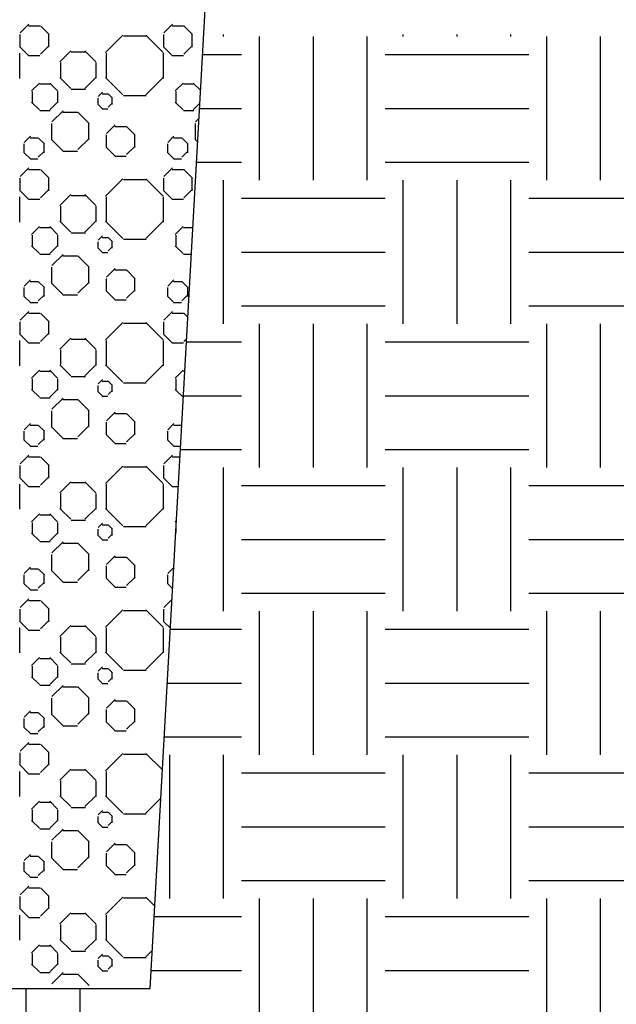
# Model space of a CAD drawing. Header units: inches. Extents: x 1837 to 2195, y 8687 to 9001.
# Tile 7 of 11: x 1943 to 1953, y 8807 to 8825. Entities that reach past the tile are written whole.
import ezdxf

# ---------------------------------------------------------------- set-up
doc = ezdxf.new("R2010")
doc.units = ezdxf.units.IN
doc.header["$MEASUREMENT"] = 0
for name, color, linetype in [('S-DETL-LW07-PATT', 2, 'CONTINUOUS'), ('S-DETL-LW20', 1, 'CONTINUOUS'), ('S-DETL-PATT', 15, 'CONTINUOUS')]:
    doc.layers.add(name, color=color, linetype=linetype)

msp = doc.modelspace()

# ---------------------------------------------------------------- hatches: boundary and pattern name
at = {"layer": 'S-DETL-PATT'}
h = msp.add_hatch(dxfattribs=at)
h.set_pattern_fill('EARTH', color=256, scale=10, style=0)
h.set_pattern_definition([(0, (6821.7125, 1134.5486), (2.5, 2.5), [2.5, -2.5]), (0, (6821.7125, 1135.486), (2.5, 2.5), [2.5, -2.5]), (0, (6821.7125, 1136.4236), (2.5, 2.5), [2.5, -2.5]), (90, (6822.025, 1136.736), (-2.5, 2.5), [2.5, -2.5]), (90, (6822.9625, 1136.736), (-2.5, 2.5), [2.5, -2.5]), (90, (6823.9, 1136.736), (-2.5, 2.5), [2.5, -2.5])])
h.paths.add_polyline_path([(2013.584, 8824.273), (1946.057, 8824.273), (1945.12, 8807.672), (1932.31, 8807.672), (1932.31, 8775.576), (2007.31, 8775.576)])
h.paths.add_polyline_path([(1982.146, 8773.513), (1982.146, 8776.334), (1984.682, 8776.334), (1984.682, 8773.513)], flags=9)

# ---------------------------------------------------------------- linework, layer by layer
at = {"layer": 'S-DETL-LW07-PATT'}
for p, q in [((1942.862, 8824.304), (1943.012, 8824.454)), ((1943.007, 8824.427), (1943.205, 8824.427)), ((1943.362, 8824.276), (1943.211, 8824.427)), ((1945.362, 8824.304), (1945.512, 8824.454)), ((1945.507, 8824.427), (1945.705, 8824.427)), ((1945.862, 8824.276), (1945.711, 8824.427)), ((1942.856, 8824.277), (1942.856, 8824.057)), ((1943.356, 8824.057), (1943.356, 8824.277)), ((1944.347, 8823.964), (1944.649, 8824.265)), ((1944.657, 8824.252), (1945.054, 8824.252)), ((1945.347, 8823.964), (1945.046, 8824.265)), ((1945.356, 8824.277), (1945.356, 8824.057)), ((1945.856, 8824.057), (1945.856, 8824.277)), ((1943.012, 8823.906), (1942.862, 8824.057)), ((1943.211, 8823.934), (1943.362, 8824.084)), ((1943.551, 8823.801), (1943.74, 8823.989)), ((1943.748, 8823.976), (1943.996, 8823.976)), ((1944.176, 8823.801), (1943.988, 8823.989)), ((1945.512, 8823.906), (1945.362, 8824.057)), ((1945.711, 8823.934), (1945.862, 8824.084)), ((1942.856, 8823.512), (1942.856, 8823.951)), ((1943.007, 8823.907), (1943.205, 8823.907)), ((1944.356, 8823.951), (1944.356, 8823.512)), ((1945.356, 8823.512), (1945.356, 8823.951)), ((1945.507, 8823.907), (1945.705, 8823.907)), ((1943.56, 8823.788), (1943.56, 8823.514)), ((1944.185, 8823.514), (1944.185, 8823.788)), ((1943.74, 8823.338), (1943.551, 8823.527)), ((1943.988, 8823.338), (1944.176, 8823.527)), ((1944.649, 8823.224), (1944.347, 8823.525)), ((1945.046, 8823.224), (1945.347, 8823.525)), ((1943.059, 8823.296), (1943.195, 8823.431)), ((1943.068, 8823.282), (1943.068, 8823.085)), ((1943.203, 8823.418), (1943.382, 8823.418)), ((1943.509, 8823.296), (1943.374, 8823.431)), ((1943.518, 8823.085), (1943.518, 8823.282)), ((1943.748, 8823.325), (1943.996, 8823.325)), ((1945.559, 8823.296), (1945.695, 8823.431)), ((1945.568, 8823.282), (1945.568, 8823.085)), ((1945.703, 8823.418), (1945.882, 8823.418)), ((1946.002, 8823.303), (1945.874, 8823.431)), ((1944.213, 8823.167), (1944.213, 8823.058)), ((1944.219, 8823.194), (1944.294, 8823.27)), ((1944.289, 8823.243), (1944.388, 8823.243)), ((1944.469, 8823.167), (1944.393, 8823.242)), ((1944.463, 8823.058), (1944.463, 8823.167)), ((1944.657, 8823.211), (1945.054, 8823.211)), ((1943.195, 8822.963), (1943.059, 8823.098)), ((1943.203, 8822.95), (1943.382, 8822.95)), ((1943.374, 8822.963), (1943.509, 8823.098)), ((1943.41, 8822.753), (1943.606, 8822.949)), ((1944.294, 8822.982), (1944.219, 8823.057)), ((1944.289, 8822.982), (1944.388, 8822.982)), ((1944.393, 8823.01), (1944.469, 8823.085)), ((1945.695, 8822.963), (1945.559, 8823.098)), ((1945.703, 8822.95), (1945.882, 8822.95)), ((1945.874, 8822.963), (1945.989, 8823.078)), ((1943.601, 8822.922), (1943.859, 8822.922)), ((1944.06, 8822.726), (1943.864, 8822.922)), ((1945.91, 8822.753), (1945.974, 8822.818)), ((1943.405, 8822.726), (1943.405, 8822.441)), ((1944.055, 8822.441), (1944.055, 8822.726)), ((1944.362, 8822.554), (1944.512, 8822.704)), ((1944.507, 8822.677), (1944.705, 8822.677)), ((1944.862, 8822.526), (1944.711, 8822.677)), ((1945.905, 8822.726), (1945.905, 8822.441)), ((1942.931, 8822.398), (1943.037, 8822.503)), ((1943.031, 8822.476), (1943.17, 8822.476)), ((1943.281, 8822.37), (1943.175, 8822.476)), ((1943.606, 8822.245), (1943.41, 8822.441)), ((1943.864, 8822.272), (1944.06, 8822.468)), ((1944.356, 8822.527), (1944.356, 8822.307)), ((1944.856, 8822.307), (1944.856, 8822.527)), ((1945.431, 8822.398), (1945.537, 8822.503)), ((1945.531, 8822.476), (1945.67, 8822.476)), ((1945.781, 8822.37), (1945.675, 8822.476)), ((1945.951, 8822.4), (1945.91, 8822.441)), ((1942.926, 8822.371), (1942.926, 8822.217)), ((1943.276, 8822.217), (1943.276, 8822.371)), ((1944.512, 8822.156), (1944.362, 8822.307)), ((1944.711, 8822.184), (1944.862, 8822.334)), ((1945.426, 8822.371), (1945.426, 8822.217)), ((1945.776, 8822.217), (1945.776, 8822.371)), ((1943.037, 8822.111), (1942.931, 8822.217)), ((1943.031, 8822.112), (1943.17, 8822.112)), ((1943.175, 8822.139), (1943.281, 8822.244)), ((1943.601, 8822.245), (1943.859, 8822.245)), ((1944.507, 8822.157), (1944.705, 8822.157)), ((1945.537, 8822.111), (1945.431, 8822.217)), ((1945.531, 8822.112), (1945.67, 8822.112)), ((1945.675, 8822.139), (1945.781, 8822.244)), ((1942.862, 8821.804), (1943.012, 8821.954)), ((1943.007, 8821.927), (1943.205, 8821.927)), ((1943.362, 8821.776), (1943.211, 8821.927)), ((1945.362, 8821.804), (1945.512, 8821.954)), ((1945.507, 8821.927), (1945.705, 8821.927)), ((1945.862, 8821.776), (1945.711, 8821.927)), ((1942.856, 8821.777), (1942.856, 8821.557)), ((1943.356, 8821.557), (1943.356, 8821.777)), ((1944.347, 8821.464), (1944.649, 8821.765)), ((1944.657, 8821.752), (1945.054, 8821.752)), ((1945.347, 8821.464), (1945.046, 8821.765)), ((1945.356, 8821.777), (1945.356, 8821.557)), ((1945.856, 8821.557), (1945.856, 8821.777)), ((1943.211, 8821.434), (1943.362, 8821.584)), ((1945.711, 8821.434), (1945.862, 8821.584)), ((1942.856, 8821.012), (1942.856, 8821.451)), ((1943.012, 8821.406), (1942.862, 8821.557)), ((1943.007, 8821.407), (1943.205, 8821.407)), ((1943.551, 8821.301), (1943.74, 8821.489)), ((1943.748, 8821.476), (1943.996, 8821.476)), ((1944.176, 8821.301), (1943.988, 8821.489)), ((1944.356, 8821.451), (1944.356, 8821.012)), ((1945.356, 8821.012), (1945.356, 8821.451)), ((1945.512, 8821.406), (1945.362, 8821.557)), ((1945.507, 8821.407), (1945.705, 8821.407)), ((1943.56, 8821.288), (1943.56, 8821.014)), ((1944.185, 8821.014), (1944.185, 8821.288)), ((1943.059, 8820.796), (1943.195, 8820.931)), ((1943.203, 8820.918), (1943.382, 8820.918)), ((1943.509, 8820.796), (1943.374, 8820.931)), ((1943.74, 8820.838), (1943.551, 8821.027)), ((1943.988, 8820.838), (1944.176, 8821.027)), ((1944.649, 8820.724), (1944.347, 8821.025)), ((1945.046, 8820.724), (1945.347, 8821.025)), ((1945.559, 8820.796), (1945.695, 8820.931)), ((1945.703, 8820.918), (1945.867, 8820.918)), ((1943.068, 8820.782), (1943.068, 8820.585)), ((1943.518, 8820.585), (1943.518, 8820.782)), ((1943.748, 8820.825), (1943.996, 8820.825)), ((1944.219, 8820.694), (1944.294, 8820.77)), ((1944.289, 8820.743), (1944.388, 8820.743)), ((1944.469, 8820.667), (1944.393, 8820.742)), ((1944.657, 8820.711), (1945.054, 8820.711)), ((1945.568, 8820.782), (1945.568, 8820.585)), ((1943.195, 8820.463), (1943.059, 8820.598)), ((1943.374, 8820.463), (1943.509, 8820.598)), ((1944.213, 8820.667), (1944.213, 8820.558)), ((1944.294, 8820.482), (1944.219, 8820.557)), ((1944.393, 8820.51), (1944.469, 8820.585)), ((1944.463, 8820.558), (1944.463, 8820.667)), ((1945.695, 8820.463), (1945.559, 8820.598)), ((1943.203, 8820.45), (1943.382, 8820.45)), ((1943.41, 8820.253), (1943.606, 8820.449)), ((1943.601, 8820.422), (1943.859, 8820.422)), ((1944.06, 8820.226), (1943.864, 8820.422)), ((1944.289, 8820.482), (1944.388, 8820.482)), ((1945.703, 8820.45), (1945.841, 8820.45)), ((1943.405, 8820.226), (1943.405, 8819.941)), ((1944.055, 8819.941), (1944.055, 8820.226)), ((1944.362, 8820.054), (1944.512, 8820.204)), ((1944.356, 8820.027), (1944.356, 8819.807)), ((1944.507, 8820.177), (1944.705, 8820.177)), ((1944.862, 8820.026), (1944.711, 8820.177)), ((1944.856, 8819.807), (1944.856, 8820.027)), ((1942.926, 8819.871), (1942.926, 8819.717)), ((1942.931, 8819.898), (1943.037, 8820.003)), ((1943.031, 8819.976), (1943.17, 8819.976)), ((1943.281, 8819.87), (1943.175, 8819.976)), ((1943.276, 8819.717), (1943.276, 8819.871)), ((1943.606, 8819.745), (1943.41, 8819.941)), ((1943.864, 8819.772), (1944.06, 8819.968)), ((1945.426, 8819.871), (1945.426, 8819.717)), ((1945.431, 8819.898), (1945.537, 8820.003)), ((1945.531, 8819.976), (1945.67, 8819.976)), ((1945.781, 8819.87), (1945.675, 8819.976)), ((1945.776, 8819.717), (1945.776, 8819.871)), ((1943.037, 8819.611), (1942.931, 8819.717)), ((1943.175, 8819.639), (1943.281, 8819.744)), ((1943.601, 8819.745), (1943.859, 8819.745)), ((1944.512, 8819.656), (1944.362, 8819.807)), ((1944.711, 8819.684), (1944.862, 8819.834)), ((1945.537, 8819.611), (1945.431, 8819.717)), ((1945.675, 8819.639), (1945.781, 8819.744)), ((1943.031, 8819.612), (1943.17, 8819.612)), ((1944.507, 8819.657), (1944.705, 8819.657)), ((1945.531, 8819.612), (1945.67, 8819.612)), ((1942.862, 8819.304), (1943.012, 8819.454)), ((1943.007, 8819.427), (1943.205, 8819.427)), ((1943.362, 8819.276), (1943.211, 8819.427)), ((1945.362, 8819.304), (1945.512, 8819.454)), ((1945.507, 8819.427), (1945.705, 8819.427)), ((1945.779, 8819.358), (1945.711, 8819.427)), ((1942.856, 8819.277), (1942.856, 8819.057)), ((1943.356, 8819.057), (1943.356, 8819.277)), ((1944.347, 8818.964), (1944.649, 8819.265)), ((1944.657, 8819.252), (1945.054, 8819.252)), ((1945.347, 8818.964), (1945.046, 8819.265)), ((1945.356, 8819.277), (1945.356, 8819.057)), ((1943.012, 8818.906), (1942.862, 8819.057)), ((1943.211, 8818.934), (1943.362, 8819.084)), ((1945.512, 8818.906), (1945.362, 8819.057)), ((1942.856, 8818.512), (1942.856, 8818.951)), ((1943.007, 8818.907), (1943.205, 8818.907)), ((1943.551, 8818.801), (1943.74, 8818.989)), ((1943.748, 8818.976), (1943.996, 8818.976)), ((1944.176, 8818.801), (1943.988, 8818.989)), ((1944.356, 8818.951), (1944.356, 8818.512)), ((1945.356, 8818.512), (1945.356, 8818.951)), ((1945.507, 8818.907), (1945.705, 8818.907)), ((1945.711, 8818.934), (1945.758, 8818.981)), ((1943.56, 8818.788), (1943.56, 8818.514)), ((1944.185, 8818.514), (1944.185, 8818.788)), ((1943.74, 8818.338), (1943.551, 8818.527)), ((1943.988, 8818.338), (1944.176, 8818.527)), ((1944.649, 8818.224), (1944.347, 8818.525)), ((1945.046, 8818.224), (1945.347, 8818.525)), ((1943.059, 8818.296), (1943.195, 8818.431)), ((1943.203, 8818.418), (1943.382, 8818.418)), ((1943.509, 8818.296), (1943.374, 8818.431)), ((1943.748, 8818.325), (1943.996, 8818.325)), ((1945.559, 8818.296), (1945.695, 8818.431)), ((1945.703, 8818.418), (1945.726, 8818.418)), ((1943.068, 8818.282), (1943.068, 8818.085)), ((1943.518, 8818.085), (1943.518, 8818.282)), ((1944.213, 8818.167), (1944.213, 8818.058)), ((1944.219, 8818.194), (1944.294, 8818.27)), ((1944.289, 8818.243), (1944.388, 8818.243)), ((1944.469, 8818.167), (1944.393, 8818.242)), ((1944.463, 8818.058), (1944.463, 8818.167)), ((1944.657, 8818.211), (1945.054, 8818.211)), ((1945.568, 8818.282), (1945.568, 8818.085)), ((1943.195, 8817.963), (1943.059, 8818.098)), ((1943.374, 8817.963), (1943.509, 8818.098)), ((1944.294, 8817.982), (1944.219, 8818.057)), ((1944.289, 8817.982), (1944.388, 8817.982)), ((1944.393, 8818.009), (1944.469, 8818.085)), ((1945.695, 8817.963), (1945.559, 8818.098)), ((1943.203, 8817.95), (1943.382, 8817.95)), ((1943.41, 8817.753), (1943.606, 8817.949)), ((1943.601, 8817.922), (1943.859, 8817.922)), ((1944.06, 8817.726), (1943.864, 8817.922)), ((1943.405, 8817.726), (1943.405, 8817.441)), ((1944.055, 8817.441), (1944.055, 8817.726)), ((1944.362, 8817.554), (1944.512, 8817.704)), ((1944.507, 8817.677), (1944.705, 8817.677)), ((1944.862, 8817.526), (1944.711, 8817.677)), ((1942.931, 8817.398), (1943.037, 8817.503)), ((1943.031, 8817.476), (1943.17, 8817.476)), ((1943.281, 8817.37), (1943.175, 8817.476)), ((1943.864, 8817.272), (1944.06, 8817.468)), ((1944.356, 8817.527), (1944.356, 8817.307)), ((1944.856, 8817.307), (1944.856, 8817.527)), ((1945.431, 8817.398), (1945.537, 8817.503)), ((1945.531, 8817.476), (1945.67, 8817.476)), ((1942.926, 8817.371), (1942.926, 8817.217)), ((1943.276, 8817.217), (1943.276, 8817.371)), ((1943.606, 8817.245), (1943.41, 8817.441)), ((1944.512, 8817.156), (1944.362, 8817.307)), ((1944.711, 8817.184), (1944.862, 8817.334)), ((1945.426, 8817.371), (1945.426, 8817.217)), ((1943.037, 8817.111), (1942.931, 8817.217)), ((1943.031, 8817.112), (1943.17, 8817.112)), ((1943.175, 8817.139), (1943.281, 8817.244)), ((1943.601, 8817.245), (1943.859, 8817.245)), ((1944.507, 8817.157), (1944.705, 8817.157)), ((1945.537, 8817.111), (1945.431, 8817.217)), ((1945.531, 8817.112), (1945.653, 8817.112)), ((1942.862, 8816.804), (1943.012, 8816.954)), ((1945.362, 8816.804), (1945.512, 8816.954)), ((1942.856, 8816.777), (1942.856, 8816.557)), ((1943.007, 8816.927), (1943.205, 8816.927)), ((1943.362, 8816.776), (1943.211, 8816.927)), ((1943.356, 8816.557), (1943.356, 8816.777)), ((1944.347, 8816.464), (1944.649, 8816.765)), ((1945.347, 8816.464), (1945.046, 8816.765)), ((1945.356, 8816.777), (1945.356, 8816.557)), ((1945.507, 8816.927), (1945.642, 8816.927)), ((1944.657, 8816.752), (1945.054, 8816.752)), ((1942.856, 8816.012), (1942.856, 8816.451)), ((1943.012, 8816.406), (1942.862, 8816.557)), ((1943.211, 8816.434), (1943.362, 8816.584)), ((1943.551, 8816.301), (1943.74, 8816.489)), ((1943.748, 8816.476), (1943.996, 8816.476)), ((1944.176, 8816.301), (1943.988, 8816.489)), ((1944.356, 8816.451), (1944.356, 8816.012)), ((1945.356, 8816.012), (1945.356, 8816.451)), ((1945.512, 8816.406), (1945.362, 8816.557)), ((1943.007, 8816.407), (1943.205, 8816.407)), ((1943.56, 8816.288), (1943.56, 8816.014)), ((1944.185, 8816.014), (1944.185, 8816.288)), ((1945.507, 8816.407), (1945.613, 8816.407)), ((1943.059, 8815.796), (1943.195, 8815.931)), ((1943.203, 8815.918), (1943.382, 8815.918)), ((1943.509, 8815.796), (1943.374, 8815.931)), ((1943.74, 8815.838), (1943.551, 8816.027)), ((1943.988, 8815.838), (1944.176, 8816.027)), ((1944.649, 8815.724), (1944.347, 8816.025)), ((1945.046, 8815.724), (1945.347, 8816.025)), ((1943.068, 8815.782), (1943.068, 8815.585)), ((1943.518, 8815.585), (1943.518, 8815.782)), ((1943.748, 8815.825), (1943.996, 8815.825)), ((1944.219, 8815.694), (1944.294, 8815.77)), ((1944.289, 8815.743), (1944.388, 8815.743)), ((1944.469, 8815.667), (1944.393, 8815.742)), ((1945.559, 8815.796), (1945.58, 8815.816)), ((1945.568, 8815.782), (1945.568, 8815.607)), ((1943.195, 8815.463), (1943.059, 8815.598)), ((1943.374, 8815.463), (1943.509, 8815.598)), ((1944.213, 8815.667), (1944.213, 8815.558)), ((1944.393, 8815.509), (1944.469, 8815.585)), ((1944.463, 8815.558), (1944.463, 8815.667)), ((1944.657, 8815.711), (1945.054, 8815.711)), ((1945.567, 8815.591), (1945.559, 8815.598)), ((1943.203, 8815.45), (1943.382, 8815.45)), ((1943.41, 8815.253), (1943.606, 8815.449)), ((1943.601, 8815.422), (1943.859, 8815.422)), ((1944.06, 8815.226), (1943.864, 8815.422)), ((1944.294, 8815.482), (1944.219, 8815.557)), ((1944.289, 8815.482), (1944.388, 8815.482)), ((1943.405, 8815.226), (1943.405, 8814.941)), ((1944.055, 8814.941), (1944.055, 8815.226)), ((1944.362, 8815.054), (1944.512, 8815.204)), ((1944.507, 8815.177), (1944.705, 8815.177)), ((1944.862, 8815.026), (1944.711, 8815.177)), ((1942.931, 8814.898), (1943.037, 8815.003)), ((1943.031, 8814.976), (1943.17, 8814.976)), ((1943.281, 8814.87), (1943.175, 8814.976)), ((1943.606, 8814.745), (1943.41, 8814.941)), ((1943.864, 8814.772), (1944.06, 8814.968)), ((1944.356, 8815.027), (1944.356, 8814.807)), ((1944.856, 8814.807), (1944.856, 8815.027)), ((1945.431, 8814.898), (1945.534, 8815)), ((1945.531, 8814.976), (1945.532, 8814.976)), ((1942.926, 8814.871), (1942.926, 8814.717)), ((1943.037, 8814.611), (1942.931, 8814.717)), ((1943.175, 8814.639), (1943.281, 8814.744)), ((1943.276, 8814.717), (1943.276, 8814.871)), ((1943.601, 8814.745), (1943.859, 8814.745)), ((1944.512, 8814.656), (1944.362, 8814.807)), ((1944.711, 8814.684), (1944.862, 8814.834)), ((1945.426, 8814.871), (1945.426, 8814.717)), ((1945.513, 8814.635), (1945.431, 8814.717)), ((1943.031, 8814.612), (1943.17, 8814.612)), ((1944.507, 8814.657), (1944.705, 8814.657)), ((1942.862, 8814.304), (1943.012, 8814.454)), ((1943.007, 8814.427), (1943.205, 8814.427)), ((1943.362, 8814.276), (1943.211, 8814.427)), ((1945.362, 8814.304), (1945.502, 8814.444)), ((1942.856, 8814.277), (1942.856, 8814.057)), ((1943.356, 8814.057), (1943.356, 8814.277)), ((1944.347, 8813.964), (1944.649, 8814.265)), ((1944.657, 8814.252), (1945.054, 8814.252)), ((1945.347, 8813.964), (1945.046, 8814.265)), ((1945.356, 8814.277), (1945.356, 8814.057)), ((1943.012, 8813.906), (1942.862, 8814.057)), ((1943.211, 8813.934), (1943.362, 8814.084)), ((1945.474, 8813.944), (1945.362, 8814.057)), ((1942.856, 8813.512), (1942.856, 8813.951)), ((1943.007, 8813.907), (1943.205, 8813.907)), ((1943.551, 8813.801), (1943.74, 8813.989)), ((1943.748, 8813.976), (1943.996, 8813.976)), ((1944.176, 8813.801), (1943.988, 8813.989)), ((1944.356, 8813.951), (1944.356, 8813.512)), ((1945.356, 8813.512), (1945.356, 8813.951)), ((1943.56, 8813.788), (1943.56, 8813.514)), ((1944.185, 8813.514), (1944.185, 8813.788)), ((1943.74, 8813.338), (1943.551, 8813.527)), ((1943.988, 8813.338), (1944.176, 8813.527)), ((1944.649, 8813.224), (1944.347, 8813.525)), ((1945.046, 8813.224), (1945.347, 8813.525)), ((1943.059, 8813.296), (1943.195, 8813.431)), ((1943.203, 8813.418), (1943.382, 8813.418)), ((1943.509, 8813.296), (1943.374, 8813.431)), ((1943.068, 8813.282), (1943.068, 8813.085)), ((1943.518, 8813.085), (1943.518, 8813.282)), ((1943.748, 8813.325), (1943.996, 8813.325)), ((1944.213, 8813.167), (1944.213, 8813.058)), ((1944.219, 8813.194), (1944.294, 8813.27)), ((1944.289, 8813.243), (1944.388, 8813.243)), ((1944.469, 8813.167), (1944.393, 8813.242)), ((1944.463, 8813.058), (1944.463, 8813.167)), ((1944.657, 8813.211), (1945.054, 8813.211)), ((1943.195, 8812.963), (1943.059, 8813.098)), ((1943.374, 8812.963), (1943.509, 8813.098)), ((1944.294, 8812.982), (1944.219, 8813.057)), ((1944.393, 8813.009), (1944.469, 8813.085)), ((1943.203, 8812.95), (1943.382, 8812.95)), ((1943.41, 8812.753), (1943.606, 8812.949)), ((1943.601, 8812.922), (1943.859, 8812.922)), ((1944.06, 8812.726), (1943.864, 8812.922)), ((1944.289, 8812.982), (1944.388, 8812.982)), ((1943.405, 8812.726), (1943.405, 8812.441)), ((1944.055, 8812.441), (1944.055, 8812.726)), ((1944.362, 8812.554), (1944.512, 8812.704)), ((1944.507, 8812.677), (1944.705, 8812.677)), ((1944.862, 8812.526), (1944.711, 8812.677)), ((1942.931, 8812.398), (1943.037, 8812.503)), ((1944.356, 8812.527), (1944.356, 8812.307)), ((1944.856, 8812.307), (1944.856, 8812.527)), ((1942.926, 8812.371), (1942.926, 8812.217)), ((1943.031, 8812.476), (1943.17, 8812.476)), ((1943.281, 8812.37), (1943.175, 8812.476)), ((1943.276, 8812.217), (1943.276, 8812.371)), ((1943.606, 8812.245), (1943.41, 8812.441)), ((1943.864, 8812.272), (1944.06, 8812.468)), ((1944.711, 8812.184), (1944.862, 8812.334)), ((1943.037, 8812.111), (1942.931, 8812.217)), ((1943.175, 8812.139), (1943.281, 8812.244)), ((1943.601, 8812.245), (1943.859, 8812.245)), ((1944.512, 8812.156), (1944.362, 8812.307)), ((1944.507, 8812.157), (1944.705, 8812.157)), ((1943.031, 8812.112), (1943.17, 8812.112)), ((1942.862, 8811.804), (1943.012, 8811.954)), ((1943.007, 8811.927), (1943.205, 8811.927)), ((1943.362, 8811.776), (1943.211, 8811.927)), ((1942.856, 8811.777), (1942.856, 8811.557)), ((1943.356, 8811.557), (1943.356, 8811.777)), ((1944.347, 8811.464), (1944.649, 8811.765)), ((1944.657, 8811.752), (1945.054, 8811.752)), ((1945.335, 8811.476), (1945.046, 8811.765)), ((1943.012, 8811.406), (1942.862, 8811.557)), ((1943.211, 8811.434), (1943.362, 8811.584)), ((1943.551, 8811.301), (1943.74, 8811.489)), ((1943.748, 8811.476), (1943.996, 8811.476)), ((1944.176, 8811.301), (1943.988, 8811.489)), ((1942.856, 8811.012), (1942.856, 8811.451)), ((1943.007, 8811.407), (1943.205, 8811.407)), ((1943.56, 8811.288), (1943.56, 8811.014)), ((1944.185, 8811.014), (1944.185, 8811.288)), ((1944.356, 8811.451), (1944.356, 8811.012)), ((1943.74, 8810.838), (1943.551, 8811.027)), ((1943.988, 8810.838), (1944.176, 8811.027)), ((1944.649, 8810.724), (1944.347, 8811.025)), ((1945.046, 8810.724), (1945.307, 8810.985)), ((1943.059, 8810.796), (1943.195, 8810.931)), ((1943.068, 8810.782), (1943.068, 8810.585)), ((1943.203, 8810.918), (1943.382, 8810.918)), ((1943.509, 8810.796), (1943.374, 8810.931)), ((1943.518, 8810.585), (1943.518, 8810.782)), ((1943.748, 8810.825), (1943.996, 8810.825)), ((1944.219, 8810.694), (1944.294, 8810.77)), ((1943.195, 8810.463), (1943.059, 8810.598)), ((1943.374, 8810.463), (1943.509, 8810.598)), ((1944.213, 8810.667), (1944.213, 8810.558)), ((1944.289, 8810.743), (1944.388, 8810.743)), ((1944.469, 8810.667), (1944.393, 8810.742)), ((1944.463, 8810.558), (1944.463, 8810.667)), ((1944.657, 8810.711), (1945.054, 8810.711)), ((1943.203, 8810.45), (1943.382, 8810.45)), ((1943.41, 8810.253), (1943.606, 8810.449)), ((1944.294, 8810.482), (1944.219, 8810.557)), ((1944.289, 8810.482), (1944.388, 8810.482)), ((1944.393, 8810.509), (1944.469, 8810.585)), ((1943.601, 8810.422), (1943.859, 8810.422)), ((1944.06, 8810.226), (1943.864, 8810.422)), ((1943.405, 8810.226), (1943.405, 8809.941)), ((1944.055, 8809.941), (1944.055, 8810.226)), ((1944.362, 8810.054), (1944.512, 8810.204)), ((1944.507, 8810.177), (1944.705, 8810.177)), ((1944.862, 8810.026), (1944.711, 8810.177)), ((1942.931, 8809.898), (1943.037, 8810.003)), ((1943.031, 8809.976), (1943.17, 8809.976)), ((1943.281, 8809.87), (1943.175, 8809.976)), ((1943.606, 8809.745), (1943.41, 8809.941)), ((1943.864, 8809.772), (1944.06, 8809.968)), ((1944.356, 8810.027), (1944.356, 8809.807)), ((1944.856, 8809.807), (1944.856, 8810.027)), ((1942.926, 8809.871), (1942.926, 8809.717)), ((1943.175, 8809.639), (1943.281, 8809.744)), ((1943.276, 8809.717), (1943.276, 8809.871)), ((1943.601, 8809.745), (1943.859, 8809.745)), ((1944.512, 8809.656), (1944.362, 8809.807)), ((1944.711, 8809.684), (1944.862, 8809.834)), ((1943.037, 8809.611), (1942.931, 8809.717)), ((1943.031, 8809.612), (1943.17, 8809.612)), ((1944.507, 8809.657), (1944.705, 8809.657)), ((1942.862, 8809.304), (1943.012, 8809.454)), ((1943.007, 8809.427), (1943.205, 8809.427)), ((1943.362, 8809.276), (1943.211, 8809.427)), ((1942.856, 8809.277), (1942.856, 8809.057)), ((1943.356, 8809.057), (1943.356, 8809.277)), ((1944.347, 8808.964), (1944.649, 8809.265)), ((1944.657, 8809.252), (1945.054, 8809.252)), ((1945.201, 8809.11), (1945.046, 8809.265)), ((1943.012, 8808.906), (1942.862, 8809.057)), ((1943.211, 8808.934), (1943.362, 8809.084)), ((1942.856, 8808.512), (1942.856, 8808.951)), ((1943.007, 8808.907), (1943.205, 8808.907)), ((1943.551, 8808.801), (1943.74, 8808.989)), ((1943.748, 8808.976), (1943.996, 8808.976)), ((1944.176, 8808.801), (1943.988, 8808.989)), ((1944.356, 8808.951), (1944.356, 8808.512)), ((1943.56, 8808.788), (1943.56, 8808.514)), ((1944.185, 8808.514), (1944.185, 8808.788)), ((1943.059, 8808.296), (1943.195, 8808.431)), ((1943.203, 8808.418), (1943.382, 8808.418)), ((1943.509, 8808.296), (1943.374, 8808.431)), ((1943.74, 8808.338), (1943.551, 8808.527)), ((1943.988, 8808.338), (1944.176, 8808.527)), ((1944.649, 8808.224), (1944.347, 8808.525)), ((1943.068, 8808.282), (1943.068, 8808.085)), ((1943.518, 8808.085), (1943.518, 8808.282)), ((1943.748, 8808.325), (1943.996, 8808.325)), ((1944.219, 8808.194), (1944.294, 8808.27)), ((1944.289, 8808.243), (1944.388, 8808.243)), ((1944.469, 8808.167), (1944.393, 8808.242)), ((1944.657, 8808.211), (1945.054, 8808.211)), ((1945.046, 8808.224), (1945.158, 8808.336)), ((1943.195, 8807.963), (1943.059, 8808.098)), ((1943.374, 8807.963), (1943.509, 8808.098)), ((1944.213, 8808.167), (1944.213, 8808.058)), ((1944.294, 8807.982), (1944.219, 8808.057)), ((1944.393, 8808.009), (1944.469, 8808.085)), ((1944.463, 8808.058), (1944.463, 8808.167)), ((1943.203, 8807.95), (1943.382, 8807.95)), ((1943.41, 8807.753), (1943.606, 8807.949)), ((1943.601, 8807.922), (1943.859, 8807.922)), ((1944.06, 8807.726), (1943.864, 8807.922)), ((1944.289, 8807.982), (1944.388, 8807.982))]:
    msp.add_line(p, q, dxfattribs=at)
at = {"layer": 'S-DETL-LW20', "color": 4}
for p, q in [((1945.12, 8807.672), (1952.814, 8944.075)), ((1931.31, 8807.672), (1945.12, 8807.672))]:
    msp.add_line(p, q, dxfattribs=at)

doc.saveas('drawing.dxf')
